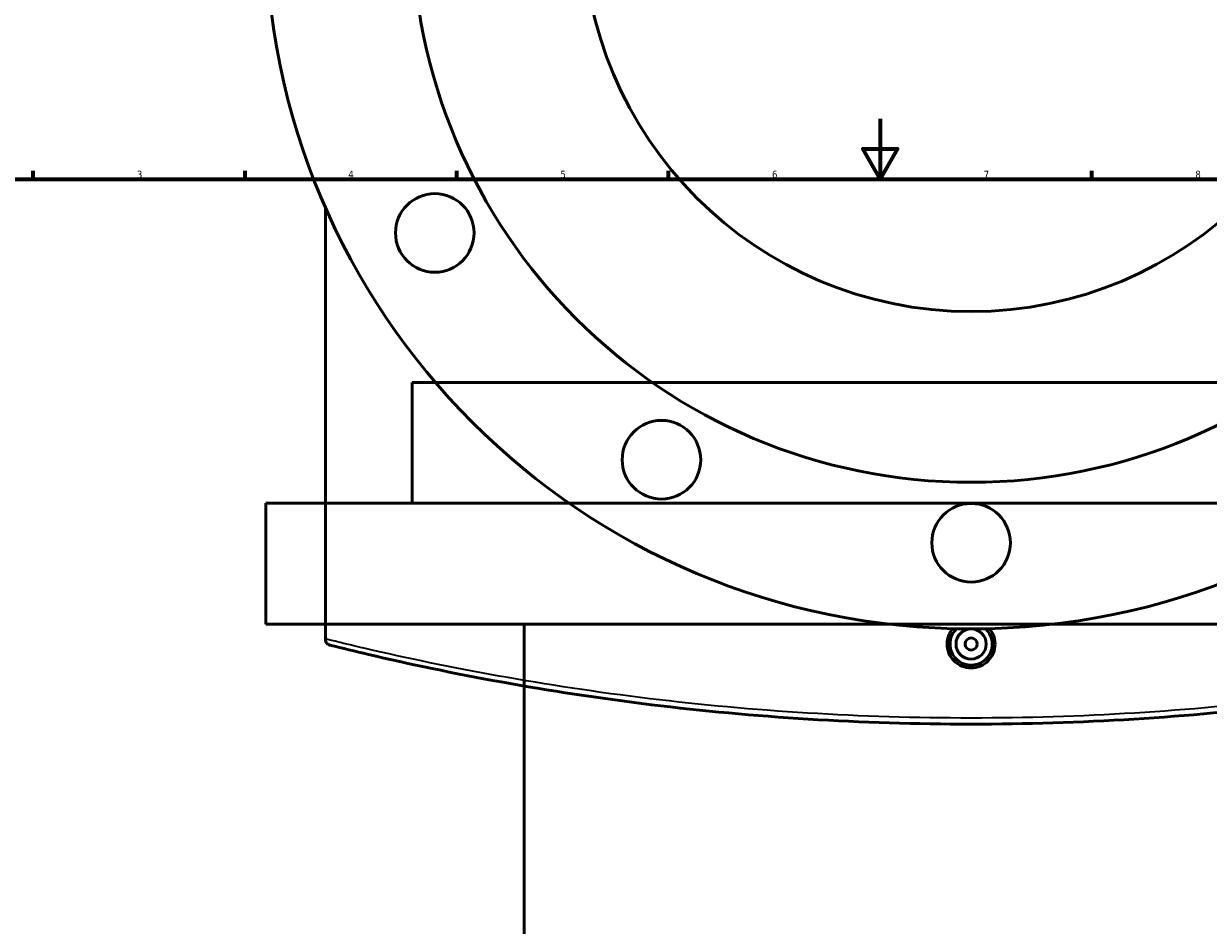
# Model space of a CAD drawing. Header units: millimetres. Extents: x -634 to 1178, y -305 to 960.
# Tile 8 of 12: x 137 to 529, y 327 to 625. Entities that reach past the tile are written whole.
import ezdxf

# ---------------------------------------------------------------- set-up
doc = ezdxf.new("R2010")
doc.units = ezdxf.units.MM
for name, color, linetype, lineweight in [('Border (ANSI)', 7, 'Continuous', 70), ('Dimension (ANSI)', 7, 'Continuous', 25), ('Visible (ANSI)', 7, 'Continuous', 50), ('Visible Narrow (ANSI)', 7, 'Continuous', 35)]:
    doc.layers.add(name, color=color, linetype=linetype, lineweight=lineweight)
doc.styles.add('Note Text (ANSI)', font='tahoma.ttf')
doc.dimstyles.new('Default - mm (ANSI)', dxfattribs={"dimtxt": 2.4, "dimasz": 2.5, "dimexe": 3.175, "dimexo": 1.6002, "dimgap": 0.8, "dimtad": 0, "dimtoh": 1, "dimdec": 0, "dimrnd": 1e-08, "dimzin": 4, "dimdsep": 46, "dimtxsty": 'Note Text (ANSI)', "dimcen": 0.09, "dimdle": 10, "dimclrd": 256, "dimclre": 256, "dimclrt": 5, "dimadec": 1, "dimazin": 1, "dimtfac": 1.27, "dimtofl": 0, "dimtmove": 0, "dimatfit": 3, "dimfxl": 1, "dimtolj": 1, "dimtzin": 4, "dimlwd": -1, "dimlwe": -1, "dimarcsym": 0})

# ---------------------------------------------------------------- blocks, each defined once
blk = doc.blocks.new('Borders Default Border')
at = {"layer": 'Border (ANSI)'}
for p, q in [((140.17, 574), (140.17, 576.8)), ((210.25, 574), (210.25, 576.8)), ((280.33, 574), (280.33, 576.8)), ((350.42, 574), (350.42, 576.8)), ((490.58, 574), (490.58, 576.8))]:
    blk.add_line(p, q, dxfattribs=at)
at = {"layer": 'Border (ANSI)', "flags": 128}
for points in [[(420.5, 594), (420.5, 574), (414.73, 584), (426.27, 584), (420.5, 574)], [(20, 20), (20, 574), (821, 574), (821, 20), (20, 20)]]:
    blk.add_lwpolyline(points, dxfattribs=at)
at = {"layer": 'Border (ANSI)', "color": 5, "true_color": 0x0000ff, "char_height": 2.4, "attachment_point": 7, "style": 'Note Text (ANSI)'}
for s, insert in [('3', (174.46, 574.35)), ('4', (244.45, 574.4)), ('5', (314.67, 574.35)), ('6', (384.69, 574.35)), ('7', (454.8, 574.4)), ('8', (524.84, 574.35))]:
    blk.add_mtext(s, dxfattribs=dict(at, insert=insert))
blk = doc.blocks.new('*D7')
at = {"layer": 'Defpoints', "color": 0, "transparency": 16777216}
for p in [(404.2, 778.54), (497.01, 538.88)]:
    blk.add_point(p, dxfattribs=at)
at = {"layer": 'Dimension (ANSI)', "transparency": 16777216}
for p, q in [((436.19, 695.94), (405.11, 776.21)), ((433.02, 695.94), (436.19, 695.94))]:
    blk.add_line(p, q, dxfattribs=at)
blk.add_solid([(405.5, 776.36), (404.72, 776.06), (404.2, 778.54)], dxfattribs=at)
at = {"layer": 'Dimension (ANSI)', "color": 5, "transparency": 16777216, "insert": (424.46, 697.24), "char_height": 2.4, "attachment_point": 1, "style": 'Note Text (ANSI)'}
blk.add_mtext('\\A1;∅257', dxfattribs=at)
blk = doc.blocks.new('*D8')
at = {"layer": 'Defpoints', "color": 0, "transparency": 16777216}
for p in [(320.29, 852.46), (580.93, 464.96)]:
    blk.add_point(p, dxfattribs=at)
at = {"layer": 'Dimension (ANSI)', "transparency": 16777216}
for p, q in [((337.35, 827.1), (321.68, 850.39)), ((334.18, 827.1), (337.35, 827.1))]:
    blk.add_line(p, q, dxfattribs=at)
blk.add_solid([(322.03, 850.62), (321.34, 850.16), (320.29, 852.46)], dxfattribs=at)
at = {"layer": 'Dimension (ANSI)', "color": 5, "transparency": 16777216, "insert": (325.62, 828.39), "char_height": 2.4, "attachment_point": 1, "style": 'Note Text (ANSI)'}
blk.add_mtext('\\A1;∅467', dxfattribs=at)

msp = doc.modelspace()

# ---------------------------------------------------------------- linework, layer by layer
at = {"layer": 'Visible (ANSI)'}
for p, q in [((236.86, 421.91), (236.86, 564.73)), ((635.61, 506.78), (265.61, 506.78)), ((265.61, 466.78), (265.61, 506.78)), ((684.11, 466.78), (217.11, 466.78)), ((217.11, 426.78), (217.11, 466.78)), ((684.11, 426.78), (217.11, 426.78)), ((302.61, 206.97), (302.61, 426.78)), ((236.86, 421.91), (236.86, 421.77))]:
    msp.add_line(p, q, dxfattribs=at)
for centre, radius in [((450.61, 658.71), 233.5), ((450.61, 658.71), 185), ((450.61, 658.71), 128.5), ((273.07, 556.21), 13), ((348.11, 481.18), 13), ((450.61, 453.71), 13), ((450.61, 420.21), 5), ((450.61, 420.21), 2)]:
    msp.add_circle(centre, radius, dxfattribs=at)
msp.add_arc((450.61, 420.21), 7, 133.8237, 46.1763, dxfattribs=at)
for points, knots in [([(458.54, 420.21), (458.54, 419.22), (458.35, 418.15), (457.53, 416.2), (456.92, 415.31), (455.51, 413.9), (454.62, 413.29), (452.67, 412.48), (451.6, 412.29), (449.61, 412.29), (448.55, 412.48), (446.6, 413.29), (445.7, 413.9), (444.29, 415.31), (443.68, 416.2), (442.87, 418.15), (442.67, 419.22), (442.67, 421.21), (442.87, 422.27), (443.59, 423.99), (444.02, 424.69), (444.52, 425.29)], [0, 0, 0, 0, 0.298845, 0.298845, 0.597691, 0.597691, 0.896456, 0.896456, 1.195221, 1.195221, 1.493986, 1.493986, 1.792752, 1.792752, 2.091597, 2.091597, 2.390442, 2.390442, 2.689288, 2.689288, 2.917545, 2.917545, 2.917545, 2.917545]), ([(456.7, 425.29), (457.2, 424.69), (457.63, 423.99), (458.35, 422.27), (458.54, 421.21), (458.54, 420.21)], [4.2537823, 4.2537823, 4.2537823, 4.2537823, 4.4820393, 4.4820393, 4.7808848, 4.7808848, 4.7808848, 4.7808848]), ([(238.37, 419.83), (238.37, 419.83), (238.37, 419.83), (238.18, 419.88), (238, 419.96), (237.67, 420.15), (237.52, 420.28), (237.22, 420.6), (237.08, 420.82), (236.9, 421.29), (236.86, 421.53), (236.86, 421.77)], [-0.2780774, -0.2780774, -0.2780774, -0.2780774, -0.2773948, -0.2773948, -0.2150968, -0.2150968, -0.1535012, -0.1535012, -0.0741462, -0.0741462, 0, 0, 0, 0]), ([(238.37, 419.83), (242.48, 418.81), (246.72, 417.78), (264.62, 413.59), (279.35, 410.48), (310.76, 404.81), (327.43, 402.25), (361.55, 398.09), (378.95, 396.47), (414.44, 394.28), (432.52, 393.71), (450.61, 393.71), (468.69, 393.71), (486.77, 394.28), (522.27, 396.47), (539.67, 398.09), (573.79, 402.25), (590.46, 404.81), (621.86, 410.48), (636.6, 413.59), (654.5, 417.78), (658.74, 418.81), (662.84, 419.83)], [2.109191, 2.109191, 2.109191, 2.109191, 3.91362, 3.91362, 9.519042, 9.519042, 15.124469, 15.124469, 20.537075, 20.537075, 25.949687, 25.949687, 25.949687, 31.362299, 31.362299, 36.774906, 36.774906, 42.380332, 42.380332, 47.985754, 47.985754, 49.790183, 49.790183, 49.790183, 49.790183])]:
    msp.add_open_spline(points, degree=3, knots=knots, dxfattribs=at)
at = {"layer": 'Visible Narrow (ANSI)'}
msp.add_open_spline([(663.8, 421.77), (659.68, 420.75), (655.42, 419.72), (637.44, 415.54), (622.64, 412.44), (591.09, 406.78), (574.35, 404.23), (540.07, 400.08), (522.59, 398.46), (486.94, 396.28), (468.77, 395.71), (450.61, 395.71), (432.44, 395.71), (414.28, 396.28), (378.63, 398.46), (361.14, 400.08), (326.87, 404.23), (310.13, 406.78), (278.58, 412.44), (263.78, 415.54), (245.6, 419.77), (241.16, 420.84), (236.86, 421.91)], degree=3, knots=[-49.790183, -49.790183, -49.790183, -49.790183, -47.985754, -47.985754, -42.380332, -42.380332, -36.774906, -36.774906, -31.362299, -31.362299, -25.949687, -25.949687, -25.949687, -20.537075, -20.537075, -15.124469, -15.124469, -9.519042, -9.519042, -3.91362, -3.91362, -2.0282, -2.0282, -2.0282, -2.0282], dxfattribs=at)

# ---------------------------------------------------------------- block references
msp.add_blockref('Borders Default Border', (0, 0))

# ---------------------------------------------------------------- dimensions: what is measured, and where the dimension line sits
at = {"layer": 'Dimension (ANSI)'}
for p1, p2, picture, middle in [((580.93, 464.96), (320.29, 852.46), '*D8', (329.5, 827.1)), ((497.01, 538.88), (404.2, 778.54), '*D7', (428.34, 695.94))]:
    dim = msp.add_diameter_dim_2p(p1=p1, p2=p2, dimstyle='Default - mm (ANSI)', override={"dimgap": 0.8, "dimtih": 1, "dimdec": 0, "dimlfac": 1, "dimtol": 0, "dimlim": 0, "dimtp": 0, "dimtm": 0, "dimtdec": 2}, dxfattribs=at)
    dim.commit()
    dim.dimension.update_dxf_attribs({"geometry": picture, "text_midpoint": middle, "dimtype": 163})

doc.saveas('drawing.dxf')
